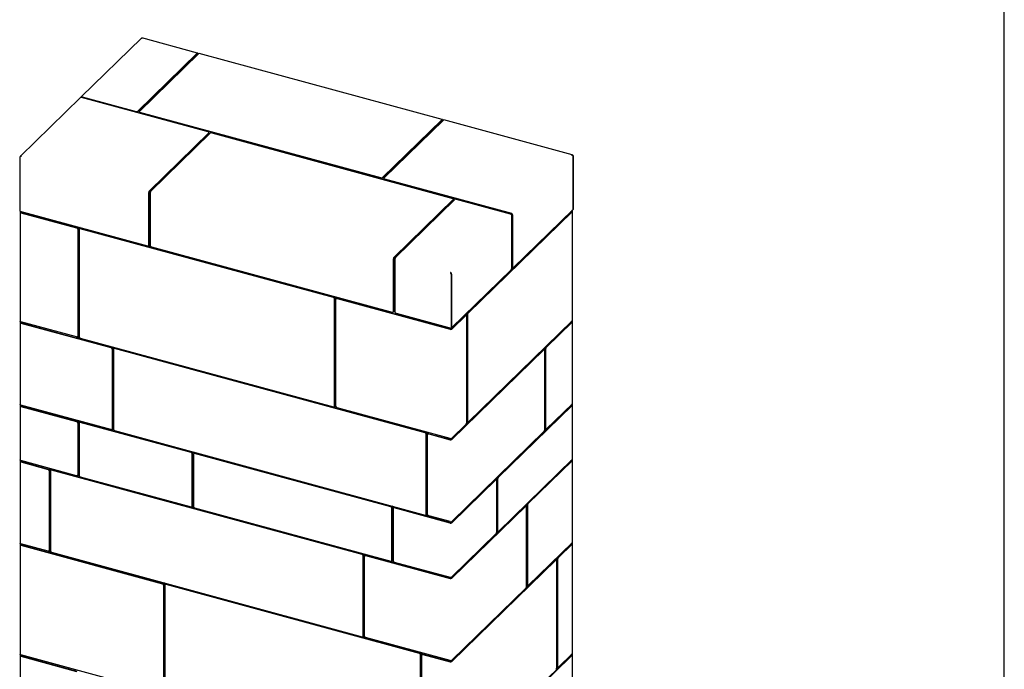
# Model space of a CAD drawing. Header units: millimetres. Extents: x -925 to 5225, y -658 to 3647.
# Tile 6 of 6: x 3705 to 5225, y 1438 to 2441. Entities that reach past the tile are written whole.
import ezdxf

# ---------------------------------------------------------------- set-up
doc = ezdxf.new("R2010")
doc.units = ezdxf.units.MM
doc.header["$LTSCALE"] = 10
doc.layers.add('SCHIZZI', color=9, linetype='Continuous')

msp = doc.modelspace()

# ---------------------------------------------------------------- linework, layer by layer
for p, q in [((3892.87, 2412.35), (3800.11, 2321.8)), ((3979.68, 2389.47), (3893.88, 2412.79)), ((3887.56, 2299.86), (3979.15, 2389.26)), ((3887.56, 2299.01), (3979.15, 2388.4)), ((3889.77, 2299.26), (3981.36, 2388.66)), ((3979.92, 2387.25), (3978.4, 2387.66)), ((3979.62, 2388), (3979.62, 2387.33)), ((3980.08, 2388.45), (3980.08, 2387.41)), ((4357.32, 2286.84), (3981.88, 2388.87)), ((3798.94, 2320.67), (3706.17, 2230.12)), ((3996.01, 2267.77), (3800.34, 2320.95)), ((3801.5, 2322.09), (3884.86, 2299.43)), ((3801.5, 2321.23), (3884.86, 2298.58)), ((3802.31, 2321.01), (3801.83, 2320.54)), ((3889.54, 2298.78), (3889.54, 2297.92)), ((4262.5, 2196.8), (3890.61, 2297.87)), ((4262.5, 2195.94), (3890.61, 2297.01)), ((4356.8, 2286.62), (4265.21, 2197.23)), ((4356.8, 2285.76), (4265.21, 2196.37)), ((4359.01, 2286.02), (4267.42, 2196.63)), ((4357.57, 2284.61), (4356.04, 2285.03)), ((4357.26, 2285.36), (4357.26, 2284.69)), ((4357.73, 2285.82), (4357.73, 2284.77)), ((4557.65, 2232.39), (4359.53, 2286.24)), ((3905.26, 2176.98), (3996.85, 2266.38)), ((3905.26, 2176.12), (3996.85, 2265.52)), ((3907.47, 2176.38), (3999.06, 2265.77)), ((3997.08, 2266), (3997.08, 2266.86)), ((4001.76, 2266.21), (4373.66, 2165.13)), ((3705.11, 2228.5), (3705.11, 2145.57)), ((4558.64, 2230.57), (4558.64, 2147.64)), ((4559.16, 2231.07), (4558.69, 2230.62)), ((4558.69, 2230.62), (4558.69, 2147.69)), ((4559.16, 2231.07), (4559.16, 2148.14)), ((4267.19, 2196.15), (4267.19, 2195.29)), ((4268.26, 2195.23), (4463.93, 2142.05)), ((4268.26, 2194.38), (4463.93, 2141.2)), ((3904.33, 2093.14), (3904.33, 2174.36)), ((3904.79, 2093.6), (3904.79, 2174.81)), ((3906.54, 2173.76), (3906.54, 2092.54)), ((4374.5, 2163.74), (4282.91, 2074.35)), ((4374.5, 2162.88), (4282.91, 2073.49)), ((4376.71, 2163.14), (4285.12, 2073.75)), ((4374.73, 2163.36), (4374.73, 2164.22)), ((4462.77, 2140.91), (4379.41, 2163.57)), ((3705.11, 2145.57), (3902.56, 2091.91)), ((3705.81, 2143.86), (3705.81, 1975.42)), ((3706.05, 2144.34), (3706.83, 2145.1)), ((3706.88, 2142.94), (3792.89, 2119.57)), ((3706.93, 2144.1), (3707.71, 2144.86)), ((3707.35, 2143.4), (3793.36, 2120.02)), ((3707.84, 2144.83), (3707.84, 2143.27)), ((4557.34, 2145.33), (4396.33, 1988.18)), ((4558.22, 2145.09), (4397.21, 1987.94)), ((4466.64, 2057.84), (4558.64, 2147.64)), ((4556.43, 2144.44), (4556.43, 2145.48)), ((4558.46, 1977.14), (4558.46, 2145.57)), ((4558.69, 2147.69), (4558.64, 2147.7)), ((4559.16, 2148.14), (4558.69, 2147.69)), ((4464.54, 2057.5), (4464.54, 2138.72)), ((4464.82, 2140.1), (4464.82, 2058.88)), ((4465.7, 2139.86), (4465.7, 2058.64)), ((3794.66, 2117.37), (3794.66, 1952.37)), ((3795.13, 2117.83), (3795.13, 1952.82)), ((3795.58, 2120.98), (3795.58, 1949.35)), ((3796.65, 2117.05), (3796.65, 1951.61)), ((3797.49, 2118.45), (3797.02, 2118)), ((3798.2, 2120.27), (3797.35, 2119.45)), ((4191.8, 2012.24), (3797.35, 2119.45)), ((3797.35, 2119.45), (3797.35, 2118.32)), ((4189.33, 2012.04), (3798.42, 2118.28)), ((4189.8, 2012.49), (3798.89, 2118.74)), ((3906.91, 2091.38), (3903.95, 2092.19)), ((3903.96, 2092.19), (3904.42, 2092.65)), ((3908.31, 2090.34), (4280.21, 1989.27)), ((4281.97, 1990.5), (4281.97, 2071.72)), ((4282.44, 1990.96), (4282.44, 2072.18)), ((4284.19, 2071.12), (4284.19, 1989.9)), ((4371.59, 1965.07), (4463.6, 2054.88)), ((4465.23, 2057.86), (4466.11, 2057.62)), ((4371.08, 2047.5), (4371.55, 2047.96)), ((4371.08, 2047.5), (4371.08, 1964.57)), ((4371.55, 2047.96), (4371.55, 1965.03)), ((4371.59, 2048), (4371.59, 1965.07)), ((4191.1, 1844.41), (4191.1, 2009.84)), ((4191.57, 1844.87), (4191.57, 2010.3)), ((4192.65, 2013.07), (4191.8, 2012.24)), ((4191.8, 1843.38), (4191.8, 2012.24)), ((4193.09, 1844.08), (4193.09, 2009.09)), ((4193.93, 2010.5), (4193.46, 2010.04)), ((4193.57, 2010.14), (4193.57, 2012.82)), ((4194.86, 2010.32), (4369.31, 1962.91)), ((4195.33, 2010.78), (4369.78, 1963.37)), ((4281.6, 1989.55), (4282.07, 1990.01)), ((4285.95, 1987.71), (4371.08, 1964.57)), ((4393.3, 1985.22), (4371.13, 1963.58)), ((4394.18, 1984.98), (4372.01, 1963.34)), ((4394.71, 1985.19), (4393.82, 1985.43)), ((4395.11, 1819.17), (4395.11, 1984.17)), ((4395.4, 1985.55), (4395.4, 1820.55)), ((4396.28, 1985.31), (4396.28, 1820.31)), ((4397.21, 1819.5), (4558.22, 1976.66)), ((3705.81, 1973.28), (3705.81, 1846.85)), ((3706.05, 1973.76), (3706.83, 1974.53)), ((3792.89, 1951.14), (3706.88, 1974.51)), ((3706.88, 1972.37), (3845.96, 1934.57)), ((3706.93, 1973.52), (3707.71, 1974.28)), ((3707.35, 1972.82), (3846.42, 1935.03)), ((3707.84, 1974.25), (3707.84, 1972.69)), ((4371.08, 1964.57), (4371.55, 1965.03)), ((4371.55, 1965.09), (4371.59, 1965.07)), ((4557.34, 1974.75), (4516.78, 1935.17)), ((4558.22, 1974.51), (4517.67, 1934.93)), ((4556.43, 1973.86), (4556.43, 1974.9)), ((4558.46, 1848.56), (4558.46, 1974.99)), ((3794.29, 1951.42), (3794.75, 1951.87)), ((3796.91, 1950.65), (3795.58, 1949.35)), ((3795.58, 1949.35), (3848.65, 1934.93)), ((3798.42, 1949.42), (4189.33, 1843.18)), ((3847.72, 1932.38), (3847.72, 1809.37)), ((3848.19, 1932.83), (3848.19, 1809.83)), ((3849.32, 1935.59), (3848.65, 1934.93)), ((3848.65, 1934.93), (3848.65, 1808.07)), ((3849.71, 1932.05), (3849.71, 1808.62)), ((3850.55, 1933.46), (3850.09, 1933)), ((3851.09, 1935.1), (3850.41, 1934.45)), ((4333.31, 1803.21), (3850.41, 1934.45)), ((3850.41, 1934.45), (3850.41, 1933.32)), ((4330.84, 1803), (3851.48, 1933.28)), ((4331.31, 1803.46), (3851.95, 1933.74)), ((4513.75, 1932.21), (4371.13, 1793)), ((4514.63, 1931.97), (4372.01, 1792.76)), ((4515.16, 1932.18), (4514.28, 1932.42)), ((4515.57, 1808.16), (4515.57, 1931.16)), ((4515.85, 1932.54), (4515.85, 1809.54)), ((4516.74, 1932.3), (4516.74, 1809.3)), ((3705.81, 1844.7), (3705.81, 1761.13)), ((3706.05, 1845.18), (3706.83, 1845.95)), ((3845.96, 1808.14), (3706.88, 1845.94)), ((3706.88, 1843.79), (3792.89, 1820.42)), ((3706.93, 1844.94), (3707.71, 1845.71)), ((3707.35, 1844.25), (3793.36, 1820.87)), ((3707.84, 1845.68), (3707.84, 1844.11)), ((4190.73, 1843.46), (4191.2, 1843.92)), ((4190.9, 1843.63), (4191.8, 1843.38)), ((4193.09, 1844.64), (4191.8, 1843.38)), ((4369.31, 1794.48), (4194.86, 1841.89)), ((4557.34, 1846.18), (4442.58, 1734.17)), ((4558.22, 1845.94), (4443.46, 1733.93)), ((4517.67, 1808.5), (4558.22, 1848.08)), ((4556.43, 1845.29), (4556.43, 1846.33)), ((4558.46, 1762.84), (4558.46, 1846.42)), ((3794.66, 1818.22), (3794.66, 1738.08)), ((3795.13, 1818.68), (3795.13, 1738.53)), ((3795.58, 1821.83), (3795.58, 1736.77)), ((3796.65, 1817.9), (3796.65, 1737.32)), ((3797.49, 1819.3), (3797.02, 1818.85)), ((3798.2, 1821.12), (3797.35, 1820.29)), ((4280.24, 1689.05), (3797.35, 1820.29)), ((3797.35, 1820.29), (3797.35, 1819.17)), ((3969.64, 1772.59), (3798.42, 1819.13)), ((3970.11, 1773.05), (3798.89, 1819.59)), ((3847.35, 1808.42), (3847.82, 1808.88)), ((3848.65, 1808.07), (3847.35, 1808.42)), ((3849.71, 1809.11), (3848.65, 1808.07)), ((4372.01, 1794.91), (4394.18, 1816.54)), ((4395.81, 1819.53), (4396.69, 1819.29)), ((4516.26, 1808.52), (4517.14, 1808.28)), ((3851.48, 1806.42), (4330.84, 1676.14)), ((4332.61, 1677.38), (4332.61, 1800.81)), ((4333.07, 1677.83), (4333.07, 1801.26)), ((4334.15, 1804.03), (4333.31, 1803.21)), ((4333.31, 1676.35), (4333.31, 1803.21)), ((4334.6, 1677.05), (4334.6, 1800.05)), ((4335.44, 1801.46), (4334.97, 1801)), ((4335.08, 1801.11), (4335.08, 1803.78)), ((4336.37, 1801.29), (4369.31, 1792.33)), ((4336.83, 1801.74), (4369.78, 1792.79)), ((4372.01, 1666.33), (4514.63, 1805.54)), ((3971.41, 1689.83), (3971.41, 1770.4)), ((3971.88, 1690.28), (3971.88, 1770.86)), ((3973.2, 1769.91), (3973.2, 1689.34)), ((3974.04, 1771.32), (3973.57, 1770.86)), ((4277.77, 1688.85), (3974.97, 1771.15)), ((4278.24, 1689.31), (3975.44, 1771.6)), ((3705.81, 1758.99), (3705.81, 1632.56)), ((3706.05, 1759.47), (3706.83, 1760.23)), ((3792.89, 1736.84), (3706.88, 1760.22)), ((3706.88, 1758.08), (3748.89, 1746.66)), ((3706.93, 1759.23), (3707.71, 1759.99)), ((3707.35, 1758.53), (3749.36, 1747.11)), ((3707.84, 1759.96), (3707.84, 1758.4)), ((3751.36, 1748.13), (3751.36, 1618.5)), ((4443.46, 1650.35), (4558.22, 1762.36)), ((4557.34, 1760.46), (4488.67, 1693.43)), ((4558.22, 1760.22), (4489.55, 1693.19)), ((4556.43, 1759.57), (4556.43, 1760.61)), ((4558.46, 1634.27), (4558.46, 1760.7)), ((3750.66, 1744.46), (3750.66, 1621.46)), ((3751.13, 1744.92), (3751.13, 1621.92)), ((3752.43, 1744.2), (3752.43, 1620.77)), ((3753.27, 1745.6), (3752.8, 1745.15)), ((3753.97, 1747.42), (3753.13, 1746.6)), ((4236.02, 1615.36), (3753.13, 1746.6)), ((3753.13, 1746.6), (3753.13, 1745.47)), ((4233.55, 1615.15), (3754.2, 1745.43)), ((4234.02, 1615.61), (3754.66, 1745.89)), ((3794.29, 1737.13), (3794.75, 1737.58)), ((3795.58, 1736.77), (3794.29, 1737.12)), ((3796.65, 1737.82), (3795.58, 1736.77)), ((3798.42, 1735.13), (3969.64, 1688.59)), ((4439.55, 1731.21), (4371.13, 1664.43)), ((4440.43, 1730.97), (4372.01, 1664.19)), ((4440.95, 1731.18), (4440.07, 1731.42)), ((4441.36, 1650.02), (4441.36, 1730.16)), ((4441.65, 1731.54), (4441.65, 1651.4)), ((4442.53, 1731.3), (4442.53, 1651.16)), ((3971.04, 1688.88), (3971.51, 1689.33)), ((3971.21, 1689.04), (3973.43, 1688.44)), ((3974.97, 1687.14), (4277.77, 1604.85)), ((4280.01, 1606.54), (4280.01, 1687.11)), ((4280.92, 1689.71), (4280.24, 1689.05)), ((4280.24, 1605.05), (4280.24, 1689.05)), ((4282.37, 1687.31), (4281.9, 1686.85)), ((4282.68, 1689.23), (4282.01, 1688.57)), ((4282.01, 1686.96), (4282.01, 1688.57)), ((4282.01, 1688.57), (4335.08, 1674.15)), ((4369.31, 1663.76), (4283.3, 1687.13)), ((4369.78, 1664.21), (4283.77, 1687.59)), ((4485.75, 1690.59), (4371.13, 1578.71)), ((4486.63, 1690.35), (4372.01, 1578.47)), ((4487.16, 1690.56), (4486.27, 1690.8)), ((4487.57, 1566.54), (4487.57, 1689.54)), ((4487.73, 1690.81), (4487.73, 1567.8)), ((4488.62, 1690.57), (4488.62, 1567.56)), ((4279.54, 1606.08), (4279.54, 1686.66)), ((4281.53, 1685.9), (4281.53, 1605.76)), ((4332.24, 1676.43), (4332.7, 1676.88)), ((4332.4, 1676.59), (4333.31, 1676.35)), ((4334.6, 1677.61), (4333.31, 1676.35)), ((4335.08, 1674.15), (4335.08, 1675.75)), ((4369.31, 1665.9), (4336.37, 1674.86)), ((4372.01, 1580.62), (4440.43, 1647.39)), ((4442.05, 1650.38), (4442.94, 1650.14)), ((3705.81, 1630.41), (3705.81, 1461.12)), ((3706.05, 1630.89), (3706.83, 1631.66)), ((3748.89, 1620.23), (3706.88, 1631.64)), ((3706.88, 1629.5), (3925.55, 1570.07)), ((3706.93, 1630.65), (3707.71, 1631.42)), ((3707.35, 1629.96), (3926.02, 1570.53)), ((3707.84, 1631.38), (3707.84, 1629.82)), ((4489.55, 1566.76), (4558.22, 1633.79)), ((4557.34, 1631.89), (4535.29, 1610.36)), ((4558.22, 1631.65), (4536.17, 1610.12)), ((4556.43, 1631), (4556.43, 1632.04)), ((4558.46, 1462.84), (4558.46, 1632.13)), ((3750.29, 1620.51), (3750.75, 1620.97)), ((3752.69, 1619.8), (3751.36, 1618.5)), ((3751.36, 1618.5), (3928.24, 1570.43)), ((3754.2, 1618.57), (4233.55, 1488.29)), ((4235.32, 1489.53), (4235.32, 1612.96)), ((4235.79, 1489.98), (4235.79, 1613.41)), ((4236.7, 1616.01), (4236.02, 1615.36)), ((4236.02, 1488.49), (4236.02, 1615.36)), ((4237.31, 1489.2), (4237.31, 1612.2)), ((4238.15, 1613.61), (4237.68, 1613.15)), ((4238.46, 1615.53), (4237.79, 1614.87)), ((4237.79, 1613.26), (4237.79, 1614.87)), ((4237.79, 1614.87), (4282.01, 1602.86)), ((4239.08, 1613.44), (4369.31, 1578.04)), ((4239.55, 1613.89), (4369.78, 1578.5)), ((4279.17, 1605.13), (4279.64, 1605.59)), ((4279.34, 1605.3), (4280.24, 1605.05)), ((4281.53, 1606.31), (4280.24, 1605.05)), ((4282.01, 1602.86), (4282.01, 1604.45)), ((4283.3, 1603.56), (4369.31, 1580.19)), ((4532.25, 1607.4), (4371.13, 1450.14)), ((4533.14, 1607.16), (4372.01, 1449.9)), ((4533.66, 1607.38), (4532.78, 1607.62)), ((4534.07, 1440.5), (4534.07, 1606.36)), ((4534.36, 1607.74), (4534.36, 1441.88)), ((4535.24, 1607.5), (4535.24, 1441.64)), ((3927.32, 1567.88), (3927.32, 1402.01)), ((3927.79, 1568.33), (3927.79, 1402.47)), ((3928.92, 1571.09), (3928.24, 1570.43)), ((3928.24, 1570.43), (3928.24, 1400.71)), ((3929.31, 1567.55), (3929.31, 1401.26)), ((3930.15, 1568.96), (3929.68, 1568.5)), ((3930.69, 1570.6), (3930.01, 1569.95)), ((4324.46, 1462.74), (3930.01, 1569.95)), ((3930.01, 1569.95), (3930.01, 1568.82)), ((4321.99, 1462.54), (3931.08, 1568.78)), ((4322.46, 1463), (3931.55, 1569.24)), ((4488.14, 1566.79), (4489.03, 1566.54)), ((4372.01, 1452.04), (4486.63, 1563.91)), ((4237.31, 1489.75), (4236.02, 1488.49)), ((4234.95, 1488.58), (4235.42, 1489.03)), ((4235.12, 1488.74), (4236.02, 1488.49)), ((4369.31, 1451.61), (4239.08, 1487)), ((3705.81, 1458.98), (3705.81, 1332.55)), ((3706.05, 1459.46), (3706.83, 1460.23)), ((3925.55, 1400.78), (3706.88, 1460.21)), ((3706.93, 1459.22), (3707.71, 1459.98)), ((3707.84, 1459.95), (3707.84, 1458.39)), ((4323.76, 1294.06), (4323.76, 1460.35)), ((4324.23, 1294.51), (4324.23, 1460.8)), ((4325.31, 1463.57), (4324.46, 1462.74)), ((4324.46, 1293.02), (4324.46, 1462.74)), ((4325.75, 1293.73), (4325.75, 1459.59)), ((4326.59, 1461), (4326.12, 1460.54)), ((4326.23, 1460.65), (4326.23, 1463.32)), ((4327.52, 1460.82), (4369.31, 1449.47)), ((4327.99, 1461.28), (4369.78, 1449.92)), ((4557.34, 1460.45), (4465.75, 1371.06)), ((4558.22, 1460.21), (4466.64, 1370.82)), ((4536.17, 1440.83), (4558.22, 1462.36)), ((4556.43, 1459.56), (4556.43, 1460.6)), ((4558.46, 1334.26), (4558.46, 1460.69)), ((3706.88, 1458.07), (3792.89, 1434.69)), ((3707.35, 1458.52), (3793.36, 1435.15)), ((4534.76, 1440.86), (4535.65, 1440.62))]:
    msp.add_line(p, q)
at = {"flags": 128}
for points in [[(3980.08, 2388.45), (3980.07, 2388.77), (3980.01, 2389.04), (3979.93, 2389.25), (3979.81, 2389.4), (3979.67, 2389.47), (3979.51, 2389.47), (3979.33, 2389.4), (3979.15, 2389.26)], [(3979.62, 2388), (3979.61, 2388.16), (3979.58, 2388.29), (3979.54, 2388.4), (3979.48, 2388.47), (3979.41, 2388.51), (3979.33, 2388.51), (3979.24, 2388.47), (3979.15, 2388.4)], [(3890.61, 2297.01), (3890.28, 2297.13), (3890, 2297.27), (3889.78, 2297.43), (3889.63, 2297.62), (3889.55, 2297.82), (3889.54, 2297.92)], [(3889.77, 2299.26), (3889.62, 2299.08), (3889.55, 2298.88), (3889.55, 2298.68), (3889.63, 2298.48), (3889.78, 2298.29), (3890, 2298.12), (3890.28, 2297.98), (3890.61, 2297.87)], [(4357.73, 2285.82), (4357.71, 2286.13), (4357.66, 2286.4), (4357.57, 2286.62), (4357.46, 2286.76), (4357.31, 2286.84), (4357.15, 2286.84), (4356.98, 2286.77), (4356.8, 2286.62)], [(4357.26, 2285.36), (4357.25, 2285.52), (4357.23, 2285.66), (4357.18, 2285.76), (4357.13, 2285.83), (4357.05, 2285.87), (4356.97, 2285.87), (4356.89, 2285.84), (4356.8, 2285.76)], [(3996.85, 2266.38), (3997, 2266.56), (3997.07, 2266.76), (3997.07, 2266.96), (3996.99, 2267.16), (3996.84, 2267.35), (3996.62, 2267.51), (3996.34, 2267.66), (3996.01, 2267.77)], [(4268.26, 2194.38), (4267.93, 2194.49), (4267.65, 2194.63), (4267.43, 2194.8), (4267.28, 2194.98), (4267.2, 2195.18), (4267.19, 2195.29)], [(4267.42, 2196.63), (4267.27, 2196.44), (4267.2, 2196.24), (4267.2, 2196.04), (4267.28, 2195.84), (4267.43, 2195.65), (4267.65, 2195.49), (4267.93, 2195.35), (4268.26, 2195.23)], [(4374.5, 2163.74), (4374.64, 2163.93), (4374.72, 2164.12), (4374.72, 2164.33), (4374.64, 2164.52), (4374.49, 2164.71), (4374.27, 2164.88), (4373.99, 2165.02), (4373.66, 2165.13)], [(3706.05, 2144.34), (3705.9, 2144.15), (3705.82, 2143.95), (3705.83, 2143.75), (3705.9, 2143.55), (3706.06, 2143.37), (3706.28, 2143.2), (3706.55, 2143.06), (3706.88, 2142.94)], [(3706.93, 2144.1), (3706.86, 2144), (3706.82, 2143.9), (3706.82, 2143.8), (3706.86, 2143.7), (3706.94, 2143.61), (3707.05, 2143.53), (3707.18, 2143.46), (3707.35, 2143.4)], [(4557.34, 2145.33), (4557.41, 2145.42), (4557.45, 2145.52), (4557.45, 2145.62), (4557.41, 2145.72), (4557.33, 2145.81), (4557.23, 2145.9), (4557.09, 2145.97), (4556.97, 2146.01)], [(4558.22, 2145.09), (4558.37, 2145.28), (4558.45, 2145.47), (4558.44, 2145.68), (4558.37, 2145.87), (4558.21, 2146.06), (4557.99, 2146.23), (4557.72, 2146.37), (4557.44, 2146.47)], [(4465.7, 2058.64), (4465.72, 2058.32), (4465.77, 2058.05), (4465.86, 2057.84), (4465.98, 2057.7), (4466.12, 2057.62), (4466.28, 2057.62), (4466.45, 2057.69), (4466.64, 2057.84)], [(4395.11, 1984.17), (4395.1, 1984.49), (4395.04, 1984.76), (4394.96, 1984.97), (4394.84, 1985.12), (4394.7, 1985.19), (4394.54, 1985.2), (4394.36, 1985.12), (4394.18, 1984.98)], [(4558.22, 1974.51), (4558.37, 1974.7), (4558.45, 1974.9), (4558.44, 1975.1), (4558.37, 1975.3), (4558.21, 1975.48), (4557.99, 1975.65), (4557.72, 1975.79), (4557.44, 1975.89)], [(3706.88, 1974.51), (3706.55, 1974.62), (3706.28, 1974.76), (3706.06, 1974.93), (3705.9, 1975.12), (3705.83, 1975.32), (3705.81, 1975.42)], [(3706.05, 1973.76), (3705.9, 1973.57), (3705.82, 1973.37), (3705.83, 1973.17), (3705.9, 1972.98), (3706.06, 1972.79), (3706.28, 1972.62), (3706.55, 1972.48), (3706.88, 1972.37)], [(3706.93, 1973.52), (3706.86, 1973.43), (3706.82, 1973.33), (3706.82, 1973.23), (3706.86, 1973.13), (3706.94, 1973.03), (3707.05, 1972.95), (3707.18, 1972.88), (3707.35, 1972.82)], [(4557.34, 1974.75), (4557.41, 1974.85), (4557.45, 1974.95), (4557.45, 1975.05), (4557.41, 1975.15), (4557.33, 1975.24), (4557.23, 1975.32), (4557.09, 1975.39), (4556.97, 1975.43)], [(4515.57, 1931.16), (4515.55, 1931.48), (4515.5, 1931.75), (4515.41, 1931.96), (4515.29, 1932.11), (4515.15, 1932.19), (4514.99, 1932.19), (4514.82, 1932.11), (4514.63, 1931.97)], [(3706.88, 1845.94), (3706.55, 1846.05), (3706.28, 1846.19), (3706.06, 1846.36), (3705.9, 1846.54), (3705.83, 1846.74), (3705.81, 1846.85)], [(3706.05, 1845.18), (3705.9, 1845), (3705.82, 1844.8), (3705.83, 1844.6), (3705.9, 1844.4), (3706.06, 1844.21), (3706.28, 1844.05), (3706.55, 1843.9), (3706.88, 1843.79)], [(3706.93, 1844.94), (3706.86, 1844.85), (3706.82, 1844.75), (3706.82, 1844.65), (3706.86, 1844.55), (3706.94, 1844.46), (3707.05, 1844.38), (3707.18, 1844.3), (3707.35, 1844.25)], [(4557.34, 1846.18), (4557.41, 1846.27), (4557.45, 1846.37), (4557.45, 1846.47), (4557.41, 1846.57), (4557.33, 1846.66), (4557.23, 1846.75), (4557.09, 1846.82), (4556.97, 1846.86)], [(4558.22, 1845.94), (4558.37, 1846.12), (4558.45, 1846.32), (4558.44, 1846.52), (4558.37, 1846.72), (4558.21, 1846.91), (4557.99, 1847.08), (4557.72, 1847.22), (4557.44, 1847.31)], [(4396.28, 1820.31), (4396.3, 1819.99), (4396.35, 1819.72), (4396.44, 1819.51), (4396.55, 1819.36), (4396.7, 1819.29), (4396.86, 1819.29), (4397.03, 1819.36), (4397.21, 1819.5)], [(4516.74, 1809.3), (4516.75, 1808.98), (4516.81, 1808.71), (4516.89, 1808.5), (4517.01, 1808.35), (4517.15, 1808.28), (4517.31, 1808.28), (4517.49, 1808.35), (4517.67, 1808.5)], [(3706.88, 1760.22), (3706.55, 1760.33), (3706.28, 1760.47), (3706.06, 1760.64), (3705.9, 1760.83), (3705.83, 1761.02), (3705.81, 1761.13)], [(3706.05, 1759.47), (3705.9, 1759.28), (3705.82, 1759.08), (3705.83, 1758.88), (3705.9, 1758.68), (3706.06, 1758.5), (3706.28, 1758.33), (3706.55, 1758.19), (3706.88, 1758.08)], [(3706.93, 1759.23), (3706.86, 1759.13), (3706.82, 1759.04), (3706.82, 1758.93), (3706.86, 1758.84), (3706.94, 1758.74), (3707.05, 1758.66), (3707.18, 1758.59), (3707.35, 1758.53)], [(4557.34, 1760.46), (4557.41, 1760.55), (4557.45, 1760.65), (4557.45, 1760.75), (4557.41, 1760.85), (4557.33, 1760.95), (4557.23, 1761.03), (4557.09, 1761.1), (4556.97, 1761.14)], [(4558.22, 1760.22), (4558.37, 1760.41), (4558.45, 1760.61), (4558.44, 1760.81), (4558.37, 1761.01), (4558.21, 1761.19), (4557.99, 1761.36), (4557.72, 1761.5), (4557.44, 1761.6)], [(4441.36, 1730.16), (4441.35, 1730.48), (4441.29, 1730.75), (4441.21, 1730.96), (4441.09, 1731.11), (4440.95, 1731.18), (4440.79, 1731.19), (4440.61, 1731.11), (4440.43, 1730.97)], [(4487.57, 1689.54), (4487.55, 1689.86), (4487.5, 1690.13), (4487.41, 1690.34), (4487.29, 1690.49), (4487.15, 1690.56), (4486.99, 1690.56), (4486.82, 1690.49), (4486.63, 1690.35)], [(4442.53, 1651.16), (4442.55, 1650.84), (4442.6, 1650.57), (4442.69, 1650.36), (4442.8, 1650.21), (4442.95, 1650.14), (4443.11, 1650.14), (4443.28, 1650.21), (4443.46, 1650.35)], [(3706.88, 1631.64), (3706.55, 1631.76), (3706.28, 1631.9), (3706.06, 1632.06), (3705.9, 1632.25), (3705.83, 1632.45), (3705.81, 1632.56)], [(3706.05, 1630.89), (3705.9, 1630.71), (3705.82, 1630.51), (3705.83, 1630.31), (3705.9, 1630.11), (3706.06, 1629.92), (3706.28, 1629.75), (3706.55, 1629.61), (3706.88, 1629.5)], [(3706.93, 1630.65), (3706.86, 1630.56), (3706.82, 1630.46), (3706.82, 1630.36), (3706.86, 1630.26), (3706.94, 1630.17), (3707.05, 1630.08), (3707.18, 1630.01), (3707.35, 1629.96)], [(4557.34, 1631.89), (4557.41, 1631.98), (4557.45, 1632.08), (4557.45, 1632.18), (4557.41, 1632.28), (4557.33, 1632.37), (4557.23, 1632.46), (4557.09, 1632.53), (4556.97, 1632.57)], [(4558.22, 1631.65), (4558.37, 1631.83), (4558.45, 1632.03), (4558.44, 1632.23), (4558.37, 1632.43), (4558.21, 1632.62), (4557.99, 1632.78), (4557.72, 1632.93), (4557.44, 1633.02)], [(4534.07, 1606.36), (4534.05, 1606.68), (4534, 1606.95), (4533.92, 1607.16), (4533.8, 1607.3), (4533.66, 1607.38), (4533.5, 1607.38), (4533.32, 1607.31), (4533.14, 1607.16)], [(4488.62, 1567.56), (4488.63, 1567.25), (4488.69, 1566.98), (4488.77, 1566.76), (4488.89, 1566.62), (4489.03, 1566.54), (4489.19, 1566.54), (4489.37, 1566.62), (4489.55, 1566.76)], [(3706.88, 1460.21), (3706.55, 1460.32), (3706.28, 1460.46), (3706.06, 1460.63), (3705.9, 1460.82), (3705.83, 1461.02), (3705.81, 1461.12)], [(3706.05, 1459.46), (3705.9, 1459.27), (3705.82, 1459.07), (3705.83, 1458.87), (3705.9, 1458.67), (3706.06, 1458.49), (3706.28, 1458.32), (3706.55, 1458.18), (3706.88, 1458.07)], [(3706.93, 1459.22), (3706.86, 1459.13), (3706.82, 1459.03), (3706.82, 1458.93), (3706.86, 1458.83), (3706.94, 1458.73), (3707.05, 1458.65), (3707.18, 1458.58), (3707.35, 1458.52)], [(4557.34, 1460.45), (4557.41, 1460.55), (4557.45, 1460.65), (4557.45, 1460.75), (4557.41, 1460.85), (4557.33, 1460.94), (4557.23, 1461.02), (4557.09, 1461.09), (4556.97, 1461.13)], [(4558.22, 1460.21), (4558.37, 1460.4), (4558.45, 1460.6), (4558.44, 1460.8), (4558.37, 1461), (4558.21, 1461.18), (4557.99, 1461.35), (4557.72, 1461.49), (4557.44, 1461.59)], [(4535.24, 1441.64), (4535.26, 1441.32), (4535.31, 1441.05), (4535.4, 1440.84), (4535.51, 1440.69), (4535.65, 1440.62), (4535.82, 1440.61), (4535.99, 1440.69), (4536.17, 1440.83)]]:
    msp.add_lwpolyline(points, dxfattribs=at)
for centre, radius, start, end in [((3981.8, 2388.34), 0.541, 80.73183, 143.96753), ((3799.89, 2319.59), 1.43, 71.58383, 131.32619), ((3801.03, 2320.88), 1.3, 68.73689, 174.15184), ((3801.27, 2320.62), 0.652, 68.75855, 158.5685), ((3885.78, 2302.38), 3.08, 252.69603, 305.39891), ((3885.78, 2301.52), 3.08, 252.69603, 305.39891), ((4359.45, 2285.7), 0.541, 80.73183, 143.96753), ((3996.42, 2266.02), 0.664, 310.64064, 357.99746), ((4000.85, 2263.26), 3.08, 72.69603, 125.39891), ((4263.42, 2199.74), 3.08, 252.69603, 305.39891), ((4263.42, 2198.88), 3.08, 252.69603, 305.39891), ((3908.42, 2174.38), 4.09, 140.51294, 180.34344), ((3906.84, 2174.82), 2.04, 140.51294, 180.34344), ((3910.63, 2173.78), 4.09, 140.51294, 180.34344), ((4374.06, 2163.39), 0.664, 310.64064, 357.99746), ((4378.49, 2160.63), 3.08, 72.69603, 125.39891), ((4462.11, 2138.58), 2.43, 3.39156, 74.33381), ((4463.28, 2139.71), 2.43, 3.39156, 74.33381), ((4463.61, 2140.03), 1.21, 3.39156, 74.33381), ((3792.24, 2117.23), 2.43, 3.39156, 74.33381), ((3792.7, 2117.69), 2.43, 3.39156, 74.33381), ((3797.95, 2117.07), 1.3, 68.8623, 180.92226), ((3798.43, 2117.38), 1.43, 71.58383, 131.32619), ((3903.03, 2093.12), 1.3, 248.8623, 0.92226), ((3903.5, 2093.55), 1.29, 315.35447, 1.91129), ((3908.96, 2092.68), 2.43, 183.39156, 254.33381), ((4286.06, 2071.75), 4.09, 140.51294, 180.34344), ((4284.49, 2072.19), 2.04, 140.51294, 180.34344), ((4288.28, 2071.14), 4.09, 140.51294, 180.34344), ((4460.45, 2057.48), 4.09, 320.51294, 0.34344), ((4465.82, 2058.69), 1.02, 169.35156, 234.37442), ((4188.68, 2009.7), 2.43, 3.39156, 74.33381), ((4189.14, 2010.16), 2.43, 3.39156, 74.33381), ((4194.39, 2009.11), 1.3, 68.8623, 180.92226), ((4194.87, 2009.42), 1.43, 71.58383, 131.32619), ((4281.15, 1990.92), 1.29, 315.35447, 1.91129), ((4280.67, 1990.48), 1.3, 248.8623, 0.92226), ((4286.61, 1990.05), 2.43, 183.39156, 254.33381), ((4393.73, 1984.9), 0.541, 80.73183, 143.96753), ((4399.49, 1985.58), 4.09, 140.51294, 180.34344), ((4400.37, 1985.34), 4.09, 140.51294, 180.34344), ((4557.79, 1977.16), 0.664, 310.64064, 357.99746), ((4370.23, 1965.85), 3.08, 252.69603, 305.39891), ((4370.24, 1964.84), 1.54, 252.69603, 305.39891), ((3793.36, 1952.35), 1.3, 248.8623, 0.92226), ((3793.84, 1952.78), 1.29, 315.35447, 1.91129), ((3799.07, 1951.76), 2.43, 183.39156, 254.33381), ((3845.3, 1932.23), 2.43, 3.39156, 74.33381), ((3845.77, 1932.69), 2.43, 3.39156, 74.33381), ((3851.01, 1932.07), 1.3, 68.8623, 180.92226), ((3851.5, 1932.38), 1.43, 71.58383, 131.32619), ((4514.19, 1931.89), 0.541, 80.73183, 143.96753), ((4519.94, 1932.57), 4.09, 140.51294, 180.34344), ((4520.82, 1932.33), 4.09, 140.51294, 180.34344), ((4189.8, 1844.39), 1.3, 248.8623, 0.92226), ((4190.28, 1844.82), 1.29, 315.35447, 1.91129), ((4195.52, 1844.23), 2.43, 183.39156, 254.33381), ((4557.79, 1848.58), 0.664, 310.64064, 357.99746), ((3792.24, 1818.08), 2.43, 3.39156, 74.33381), ((3792.7, 1818.53), 2.43, 3.39156, 74.33381), ((3797.95, 1817.92), 1.3, 68.8623, 180.92226), ((3798.43, 1818.23), 1.43, 71.58383, 131.32619), ((3846.43, 1809.35), 1.3, 248.8623, 0.92226), ((3846.9, 1809.78), 1.29, 315.35447, 1.91129), ((3852.14, 1808.76), 2.43, 183.39156, 254.33381), ((4391.02, 1819.15), 4.09, 320.51294, 0.34344), ((4396.4, 1820.36), 1.02, 169.35156, 234.37442), ((4516.85, 1809.35), 1.02, 169.35156, 234.37442), ((4330.18, 1800.67), 2.43, 3.39156, 74.33381), ((4330.65, 1801.12), 2.43, 3.39156, 74.33381), ((4335.9, 1800.08), 1.3, 68.8623, 180.92226), ((4336.38, 1800.39), 1.43, 71.58383, 131.32619), ((4370.23, 1797.42), 3.08, 252.69603, 305.39891), ((4511.48, 1808.14), 4.09, 320.51294, 0.34344), ((4370.23, 1795.28), 3.08, 252.69603, 305.39891), ((4370.24, 1794.26), 1.54, 252.69603, 305.39891), ((3968.99, 1770.26), 2.43, 3.39156, 74.33381), ((3969.45, 1770.71), 2.43, 3.39156, 74.33381), ((3974.5, 1769.93), 1.3, 68.8623, 180.92226), ((3974.98, 1770.25), 1.43, 71.58383, 131.32619), ((4557.79, 1762.87), 0.664, 310.64064, 357.99746), ((3748.24, 1744.32), 2.43, 3.39156, 74.33381), ((3748.7, 1744.78), 2.43, 3.39156, 74.33381), ((3753.73, 1744.22), 1.3, 68.8623, 180.92226), ((3754.21, 1744.53), 1.43, 71.58383, 131.32619), ((3793.36, 1738.06), 1.3, 248.8623, 0.92226), ((3793.84, 1738.49), 1.29, 315.35447, 1.91129), ((3799.07, 1737.47), 2.43, 183.39156, 254.33381), ((4445.74, 1731.57), 4.09, 140.51294, 180.34344), ((4446.62, 1731.33), 4.09, 140.51294, 180.34344), ((4439.98, 1730.89), 0.541, 80.73183, 143.96753), ((3970.11, 1689.81), 1.3, 248.8623, 0.92226), ((3970.59, 1690.24), 1.29, 315.35447, 1.91129), ((3975.62, 1689.48), 2.43, 183.39156, 254.33381), ((4277.12, 1686.51), 2.43, 3.39156, 74.33381), ((4277.58, 1686.97), 2.43, 3.39156, 74.33381), ((4282.83, 1685.92), 1.3, 68.8623, 180.92226), ((4283.32, 1686.23), 1.43, 71.58383, 131.32619), ((4486.19, 1690.27), 0.541, 80.73183, 143.96753), ((4491.82, 1690.83), 4.09, 140.51294, 180.34344), ((4492.71, 1690.59), 4.09, 140.51294, 180.34344), ((4331.31, 1677.36), 1.3, 248.8623, 0.92226), ((4331.78, 1677.79), 1.29, 315.35447, 1.91129), ((4337.02, 1677.19), 2.43, 183.39156, 254.33381), ((4370.23, 1668.84), 3.08, 252.69603, 305.39891), ((4370.23, 1666.7), 3.08, 252.69603, 305.39891), ((4370.24, 1665.69), 1.54, 252.69603, 305.39891), ((4437.27, 1649.99), 4.09, 320.51294, 0.34344), ((4442.65, 1651.21), 1.02, 169.35156, 234.37442), ((4557.79, 1634.29), 0.664, 310.64064, 357.99746), ((3749.36, 1621.44), 1.3, 248.8623, 0.92226), ((3749.84, 1621.87), 1.29, 315.35447, 1.91129), ((3754.85, 1620.91), 2.43, 183.39156, 254.33381), ((4232.9, 1612.81), 2.43, 3.39156, 74.33381), ((4233.36, 1613.27), 2.43, 3.39156, 74.33381), ((4238.61, 1612.22), 1.3, 68.8623, 180.92226), ((4239.09, 1612.53), 1.43, 71.58383, 131.32619), ((4278.24, 1606.06), 1.3, 248.8623, 0.92226), ((4278.72, 1606.49), 1.29, 315.35447, 1.91129), ((4283.96, 1605.9), 2.43, 183.39156, 254.33381), ((4532.69, 1607.08), 0.541, 80.73183, 143.96753), ((4538.45, 1607.76), 4.09, 140.51294, 180.34344), ((4539.33, 1607.52), 4.09, 140.51294, 180.34344), ((4370.23, 1583.13), 3.08, 252.69603, 305.39891), ((3924.9, 1567.73), 2.43, 3.39156, 74.33381), ((3925.36, 1568.19), 2.43, 3.39156, 74.33381), ((3930.61, 1567.57), 1.3, 68.8623, 180.92226), ((3931.1, 1567.88), 1.43, 71.58383, 131.32619), ((4370.23, 1580.99), 3.08, 252.69603, 305.39891), ((4370.24, 1579.97), 1.54, 252.69603, 305.39891), ((4483.48, 1566.51), 4.09, 320.51294, 0.34344), ((4488.74, 1567.62), 1.02, 169.35156, 234.37442), ((4234.02, 1489.5), 1.3, 248.8623, 0.92226), ((4234.5, 1489.94), 1.29, 315.35447, 1.91129), ((4239.74, 1489.34), 2.43, 183.39156, 254.33381), ((4321.34, 1460.2), 2.43, 3.39156, 74.33381), ((4321.8, 1460.66), 2.43, 3.39156, 74.33381), ((4327.05, 1459.61), 1.3, 68.8623, 180.92226), ((4327.54, 1459.92), 1.43, 71.58383, 131.32619), ((4557.79, 1462.86), 0.664, 310.64064, 357.99746), ((4370.23, 1454.55), 3.08, 252.69603, 305.39891), ((4370.23, 1452.41), 3.08, 252.69603, 305.39891), ((4370.24, 1451.39), 1.54, 252.69603, 305.39891), ((4529.98, 1440.47), 4.09, 320.51294, 0.34344), ((4535.36, 1441.69), 1.02, 169.35156, 234.37442)]:
    msp.add_arc(centre, radius, start, end)
for points, knots in [([(3892.9, 2412.32), (3892.92, 2412.36), (3893.04, 2412.53), (3893.45, 2412.6), (3893.83, 2412.46), (3894.03, 2412.39)], [0, 0, 0, 0, 0.1369424, 0.5684712, 1, 1, 1, 1]), ([(3894.03, 2412.39), (3894, 2412.53), (3893.95, 2412.8), (3893.8, 2412.8), (3893.67, 2412.67), (3893.54, 2412.51), (3893.54, 2412.51)], [0, 0, 0, 0, 0.3322064, 0.6647294, 0.9972541, 1, 1, 1, 1]), ([(3705.11, 2228.5), (3705.28, 2228.7), (3705.61, 2229.11), (3706.28, 2229.78), (3707.03, 2230.34), (3707.56, 2230.55), (3707.81, 2230.64)], [0, 0, 0, 0, 0.2546509, 0.5095426, 0.7644355, 1, 1, 1, 1]), ([(3707.81, 2230.64), (3707.55, 2230.65), (3707.01, 2230.65), (3706.33, 2230.31), (3705.84, 2229.8), (3705.73, 2229.35), (3705.68, 2229.16)], [0, 0, 0, 0, 0.26429054, 0.52858109, 0.79287163, 1, 1, 1, 1]), ([(4559.16, 2231.07), (4558.99, 2231.33), (4558.66, 2231.84), (4557.99, 2232.32), (4557.24, 2232.52), (4556.71, 2232.41), (4556.46, 2232.36)], [0, 0, 0, 0, 0.2546509, 0.5095426, 0.7644355, 1, 1, 1, 1]), ([(4370.24, 2050.61), (4370.27, 2050.42), (4370.32, 2050.04), (4370.46, 2049.2), (4370.69, 2048.31), (4370.95, 2047.77), (4371.08, 2047.5)], [0, 0, 0, 0, 0.25464897, 0.50954066, 0.7644336, 1, 1, 1, 1]), ([(4370.68, 2049.13), (4370.6, 2049.28), (4370.48, 2049.5), (4370.35, 2049.91), (4370.31, 2050.16), (4370.29, 2050.32)], [0, 0, 0, 0, 0.429767, 0.625909, 1, 1, 1, 1]), ([(4370.65, 2049.18), (4370.71, 2049.08), (4370.83, 2048.88), (4371.05, 2048.56), (4371.29, 2048.24), (4371.46, 2048.05), (4371.55, 2047.96)], [0, 0, 0, 0, 0.2346645, 0.517544, 0.756193, 1, 1, 1, 1])]:
    msp.add_open_spline(points, degree=3, knots=knots)
for points in [[(4556.46, 2232.36), (4556.72, 2232.3), (4557.26, 2232.19), (4557.95, 2231.74), (4558.46, 2231.17), (4558.58, 2230.77), (4558.64, 2230.57)], [(4371.59, 2048), (4371.6, 2048.27), (4371.62, 2048.8), (4371.31, 2049.58), (4370.83, 2050.24), (4370.44, 2050.49), (4370.24, 2050.61)]]:
    msp.add_open_spline(points, degree=3)
at = {"layer": 'SCHIZZI', "color": 7}
msp.add_line((5224.79, -658.41), (5224.5, 3646.59), dxfattribs=at)

doc.saveas('drawing.dxf')
